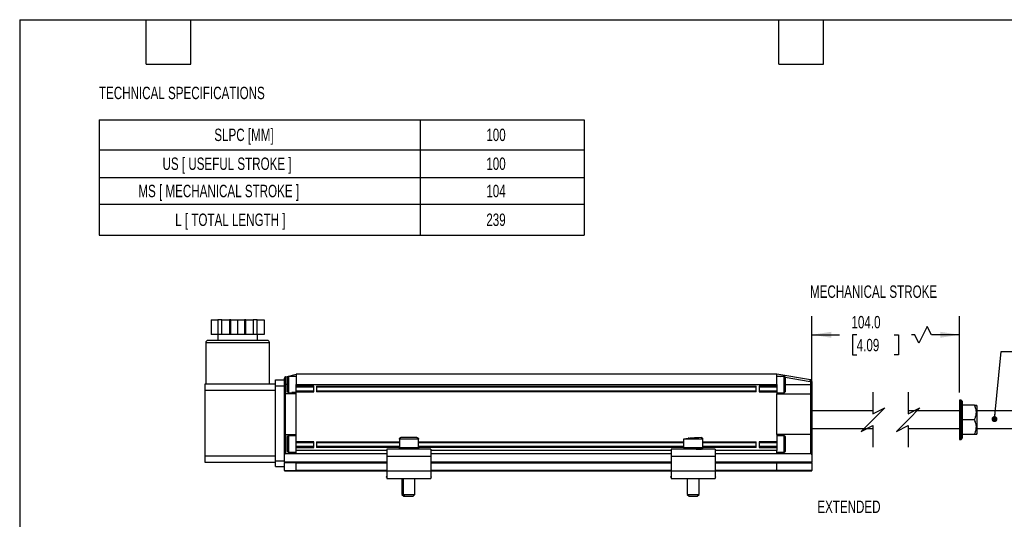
# Model space of a CAD drawing. Header units: millimetres. Extents: x 13 to 546, y 13 to 419.
# Tile 4 of 7: x 13 to 349, y 249 to 419. Entities that reach past the tile are written whole.
import ezdxf

# ---------------------------------------------------------------- set-up
doc = ezdxf.new("R2010")
doc.units = ezdxf.units.MM
doc.header["$LTSCALE"] = 2
doc.layers.add('DIMENSIONS', color=140, linetype='Continuous', lineweight=25)
doc.layers.add('TEXT', color=140, linetype='Continuous', lineweight=25)
doc.styles.add('SLDTEXTSTYLE0', font='TXT', dxfattribs={"width": 0.7})
doc.dimstyles.new('SLDDIMSTYLE2', dxfattribs={"dimtxt": 4.316016, "dimasz": 6.604, "dimexe": 0, "dimexo": 0.0625, "dimgap": 1.079004, "dimtad": 0, "dimtih": 1, "dimtoh": 1, "dimrnd": 1e-09, "dimzin": 4, "dimdsep": 46, "dimtxsty": 'SLDTEXTSTYLE0', "dimsah": 1, "dimcen": 0.09, "dimadec": 0, "dimazin": 1, "dimtfac": 1, "dimtofl": 0, "dimtmove": 0, "dimatfit": 3, "dimfxl": 0, "dimfrac": 2, "dimtolj": 1, "dimtzin": 12, "dimarcsym": 0})
doc.dimstyles.new('SLDDIMSTYLE5', dxfattribs={"dimtxt": 0.18, "dimasz": 2.032, "dimexe": 0, "dimexo": 0.0625, "dimgap": 0, "dimtad": 0, "dimtih": 1, "dimtoh": 1, "dimdec": 0, "dimrnd": 1e-09, "dimzin": 0, "dimdsep": 46, "dimtxsty": 'Standard', "dimblk1": 'DOT', "dimblk2": 'DOT', "dimsah": 1, "dimcen": 0.09, "dimadec": 0, "dimazin": 0, "dimtfac": 2.032, "dimtdec": 0, "dimtofl": 0, "dimtmove": 0, "dimatfit": 3, "dimldrblk": 'DOT', "dimfxl": 0, "dimfrac": 2, "dimtolj": 1, "dimtzin": 0, "dimarcsym": 0})

# ---------------------------------------------------------------- blocks, each defined once
blk = doc.blocks.new('SW_TABLEANNOTATION_0')
at = {"layer": 'DIMENSIONS', "color": 0}
for p, q in [((0, 0), (0, -10.2)), ((0, 0), (109.51, 0)), ((109.51, 0), (109.51, -10.2)), ((109.51, 0), (165.45, 0)), ((165.45, 0), (165.45, -10.2)), ((0, -10.2), (0, -19.71)), ((0, -10.2), (109.51, -10.2)), ((109.51, -10.2), (109.51, -19.71)), ((109.51, -10.2), (165.45, -10.2)), ((165.45, -10.2), (165.45, -19.71)), ((0, -19.71), (0, -28.81)), ((0, -19.71), (109.51, -19.71)), ((109.51, -19.71), (109.51, -28.81)), ((109.51, -19.71), (165.45, -19.71)), ((165.45, -19.71), (165.45, -28.81)), ((0, -28.81), (0, -39.37)), ((0, -28.81), (109.51, -28.81)), ((109.51, -28.81), (109.51, -39.37)), ((109.51, -28.81), (165.45, -28.81)), ((165.45, -28.81), (165.45, -39.37)), ((0, -39.37), (109.51, -39.37)), ((109.51, -39.37), (165.45, -39.37))]:
    blk.add_line(p, q, dxfattribs=at)
at = {"layer": 'DIMENSIONS', "color": 0, "attachment_point": 1, "style": 'SLDTEXTSTYLE0'}
for s, insert, char_height in [('SLPC [MM]', (39.27, -2.99), 4.233), ('100', (132.09, -2.99), 4.233), ('US [ USEFUL STROKE ]', (21.6, -12.85), 4.2333), ('100', (132.09, -12.85), 4.233), ('MS [ MECHANICAL STROKE ]', (13.36, -22.16), 4.2333), ('104', (132.09, -22.16), 4.233), ('L [ TOTAL LENGTH ]', (25.93, -31.98), 4.2333), ('239', (132.09, -31.98), 4.233)]:
    blk.add_mtext(s, dxfattribs=dict(at, insert=insert, char_height=char_height))
blk = doc.blocks.new('_D_8')
at = {"layer": 'DIMENSIONS'}
for p, q in [((283.02, 293.36), (283.02, 317.87)), ((333.45, 291.76), (333.45, 317.87)), ((322.4, 314.34), (319.57, 308.7)), ((323.81, 311.52), (322.4, 314.34)), ((283.02, 311.52), (292.48, 311.52)), ((298.33, 311.52), (296.88, 311.52)), ((296.88, 311.52), (296.88, 304.66)), ((311.16, 311.52), (312.61, 311.52)), ((312.61, 311.52), (312.61, 304.66)), ((318.16, 311.52), (317.01, 311.52)), ((319.57, 308.7), (318.16, 311.52)), ((333.45, 311.52), (323.81, 311.52)), ((296.88, 304.66), (298.33, 304.66)), ((312.61, 304.66), (311.16, 304.66))]:
    blk.add_line(p, q, dxfattribs=at)
for points in [[(283.02, 311.52), (289.63, 310.5), (289.63, 312.54)], [(333.45, 311.52), (326.85, 312.54), (326.85, 310.5)]]:
    blk.add_solid(points, dxfattribs=at)
at = {"layer": 'DIMENSIONS', "char_height": 4.233, "attachment_point": 1, "style": 'SLDTEXTSTYLE0'}
for s, insert in [('104.0', (296.54, 317.94)), ('4.09', (298.33, 310.12))]:
    blk.add_mtext(s, dxfattribs=dict(at, insert=insert))
blk = doc.blocks.new('_Dot')
at = {"color": 0, "linetype": 'ByBlock', "lineweight": -2}
blk.add_line((-0.5, 0), (-1, 0), dxfattribs=at)
at = {"color": 0, "linetype": 'ByBlock', "const_width": 0.5}
blk.add_lwpolyline([(-0.25, 0, 1), (0.25, 0, 1)], format="xyb", close=True, dxfattribs=at)

msp = doc.modelspace()

# ---------------------------------------------------------------- linework, layer by layer
for p, q in [((77.994, 316.615), (77.994, 311.615)), ((77.994, 316.615), (80.369, 316.615)), ((80.369, 316.615), (80.369, 311.615)), ((81.735, 316.615), (80.369, 316.615)), ((81.735, 311.615), (81.735, 316.615)), ((81.735, 316.615), (84.333, 316.615)), ((84.333, 316.615), (84.333, 311.615)), ((84.699, 316.615), (84.333, 316.615)), ((84.699, 311.615), (84.699, 316.615)), ((84.699, 316.615), (87.074, 316.615)), ((87.074, 316.615), (87.074, 311.615)), ((87.074, 316.615), (89.449, 316.615)), ((89.449, 316.615), (89.449, 311.615)), ((89.815, 316.615), (89.449, 316.615)), ((89.815, 311.615), (89.815, 316.615)), ((89.815, 316.615), (92.413, 316.615)), ((92.413, 316.615), (92.413, 311.615)), ((93.779, 316.615), (92.413, 316.615)), ((93.779, 311.615), (93.779, 316.615)), ((93.779, 316.615), (96.154, 316.615)), ((96.154, 316.615), (96.154, 311.615)), ((97.124, 309.615), (77.024, 309.615)), ((80.369, 311.615), (77.994, 311.615)), ((80.274, 311.615), (80.274, 309.615)), ((81.735, 311.615), (80.369, 311.615)), ((84.333, 311.615), (81.735, 311.615)), ((84.699, 311.615), (84.333, 311.615)), ((87.074, 311.615), (84.699, 311.615)), ((89.449, 311.615), (87.074, 311.615)), ((89.815, 311.615), (89.449, 311.615)), ((92.413, 311.615), (89.815, 311.615)), ((93.779, 311.615), (92.413, 311.615)), ((96.154, 311.615), (93.779, 311.615)), ((93.874, 309.615), (93.874, 311.615)), ((76.224, 308.815), (76.224, 294.615)), ((97.924, 308.815), (76.224, 308.815)), ((97.924, 294.615), (97.924, 308.815)), ((100.024, 296.115), (103.024, 296.115)), ((100.024, 294.115), (100.024, 296.115)), ((103.024, 296.115), (103.024, 296.694)), ((103.024, 294.115), (103.024, 296.115)), ((103.524, 297.207), (107.024, 298.015)), ((103.524, 294.515), (103.524, 297.207)), ((104.424, 297.315), (104.024, 296.915)), ((104.024, 296.915), (104.024, 292.115)), ((107.024, 297.315), (104.424, 297.315)), ((104.424, 297.315), (104.424, 291.715)), ((271.024, 298.015), (107.024, 298.015)), ((107.024, 298.015), (107.024, 294.515)), ((271.024, 294.515), (271.024, 298.015)), ((282.523, 296.099), (271.024, 298.015)), ((271.024, 297.508), (272.183, 297.315)), ((273.624, 297.315), (271.024, 297.315)), ((274.024, 296.915), (273.624, 297.315)), ((273.624, 292.862), (273.624, 297.315)), ((273.912, 297.027), (282.441, 295.605)), ((274.024, 293.098), (274.024, 296.915)), ((75.824, 294.615), (75.824, 292.615)), ((100.024, 294.615), (75.824, 294.615)), ((75.824, 292.615), (100.024, 292.615)), ((75.824, 292.615), (75.824, 270.015)), ((100.024, 294.115), (103.024, 294.115)), ((100.024, 268.515), (100.024, 294.115)), ((103.024, 294.515), (103.524, 294.515)), ((103.024, 290.815), (103.024, 294.115)), ((103.524, 291.315), (103.524, 294.515)), ((104.024, 294.515), (103.524, 294.515)), ((107.024, 294.015), (107.024, 294.515)), ((107.024, 294.515), (271.024, 294.515)), ((113.024, 294.015), (107.024, 294.015)), ((107.024, 293.615), (107.024, 294.015)), ((113.024, 293.615), (107.024, 293.615)), ((107.024, 292.415), (107.024, 293.615)), ((107.024, 292.015), (107.024, 292.415)), ((107.024, 292.415), (113.024, 292.415)), ((113.024, 292.015), (113.024, 294.015)), ((114.024, 294.015), (264.024, 294.015)), ((114.024, 294.015), (114.024, 292.015)), ((264.024, 293.615), (114.024, 293.615)), ((114.024, 292.415), (264.024, 292.415)), ((264.024, 292.015), (264.024, 294.015)), ((271.024, 294.015), (265.024, 294.015)), ((265.024, 294.015), (265.024, 292.015)), ((271.024, 293.615), (265.024, 293.615)), ((265.024, 292.415), (271.024, 292.415)), ((271.024, 294.515), (271.024, 294.015)), ((271.024, 294.015), (271.024, 293.615)), ((271.024, 293.615), (271.024, 292.415)), ((271.024, 292.415), (271.024, 292.015)), ((273.624, 291.715), (273.624, 292.862)), ((274.024, 294.515), (282.524, 294.515)), ((274.024, 292.115), (274.024, 293.098)), ((282.524, 295.507), (282.524, 294.515)), ((283.024, 295.507), (282.524, 295.507)), ((282.524, 294.515), (282.524, 291.315)), ((283.024, 294.515), (282.524, 294.515)), ((283.024, 295.507), (283.024, 294.515)), ((283.024, 294.515), (283.024, 290.815)), ((103.024, 277.915), (103.024, 290.815)), ((103.412, 277.428), (103.412, 291.302)), ((107.024, 291.315), (103.524, 291.315)), ((104.024, 292.115), (104.424, 291.715)), ((104.424, 291.715), (105.524, 291.715)), ((105.524, 291.765), (105.524, 291.315)), ((107.024, 291.765), (105.524, 291.765)), ((107.024, 291.315), (107.024, 292.015)), ((107.024, 292.015), (113.024, 292.015)), ((107.024, 277.415), (107.024, 291.315)), ((264.024, 292.015), (114.024, 292.015)), ((265.024, 292.015), (271.024, 292.015)), ((271.024, 292.015), (271.024, 291.315)), ((271.024, 291.715), (273.624, 291.715)), ((271.024, 277.454), (271.024, 291.315)), ((271.024, 291.315), (282.524, 291.315)), ((273.624, 291.715), (274.024, 292.115)), ((282.586, 291.311), (282.586, 277.458)), ((283.024, 290.815), (283.024, 277.954)), ((333.951, 289.215), (333.451, 289.215)), ((333.451, 289.215), (333.451, 282.515)), ((334.451, 288.715), (333.951, 289.215)), ((333.951, 282.515), (333.951, 289.215)), ((334.451, 276.315), (334.451, 288.715)), ((338.508, 287.515), (334.451, 287.515)), ((338.508, 287.515), (339.165, 287.515)), ((339.451, 287.178), (339.165, 287.515)), ((339.451, 282.515), (339.451, 287.178)), ((303.874, 285.515), (283.024, 285.515)), ((333.451, 285.515), (315.874, 285.515)), ((333.451, 282.515), (333.451, 275.815)), ((333.951, 275.815), (333.951, 282.515)), ((338.508, 282.515), (334.451, 282.515)), ((351.451, 285.515), (339.451, 285.515)), ((339.451, 277.852), (339.451, 282.515)), ((283.024, 279.515), (303.874, 279.515)), ((315.874, 279.515), (333.451, 279.515)), ((339.451, 279.515), (351.451, 279.515)), ((103.024, 268.515), (103.024, 277.915)), ((103.524, 277.415), (107.024, 277.415)), ((103.524, 271.015), (103.524, 277.415)), ((104.424, 277.015), (104.024, 276.615)), ((104.024, 276.615), (104.024, 271.815)), ((105.524, 277.015), (104.424, 277.015)), ((104.424, 277.015), (104.424, 271.415)), ((105.524, 277.415), (105.524, 276.965)), ((107.024, 276.965), (105.524, 276.965)), ((107.024, 275.015), (107.024, 277.415)), ((142.274, 275.915), (142.274, 272.915)), ((148.774, 275.915), (142.274, 275.915)), ((148.274, 276.415), (142.774, 276.415)), ((148.774, 272.915), (148.774, 275.915)), ((239.274, 275.915), (239.274, 272.915)), ((239.277, 275.915), (239.274, 275.915)), ((245.766, 275.915), (239.277, 275.915)), ((241.024, 276.186), (241.021, 276.415)), ((242.649, 276.275), (242.65, 276.415)), ((245.774, 275.915), (245.766, 275.915)), ((245.774, 272.915), (245.774, 275.915)), ((271.024, 277.454), (271.024, 275.015)), ((282.524, 277.454), (271.024, 277.454)), ((273.624, 277.015), (271.024, 277.015)), ((274.024, 276.615), (273.624, 277.015)), ((273.624, 272.813), (273.624, 277.015)), ((274.024, 273.013), (274.024, 276.615)), ((282.524, 277.454), (282.524, 274.215)), ((283.024, 277.954), (283.024, 274.215)), ((333.451, 275.815), (333.951, 275.815)), ((333.951, 275.815), (334.451, 276.315)), ((338.508, 277.515), (334.451, 277.515)), ((339.165, 277.515), (338.508, 277.515)), ((339.165, 277.515), (339.451, 277.852)), ((113.024, 275.015), (107.024, 275.015)), ((107.024, 274.615), (107.024, 275.015)), ((113.024, 274.615), (107.024, 274.615)), ((107.024, 273.415), (107.024, 274.615)), ((107.024, 273.015), (107.024, 273.415)), ((113.024, 273.415), (107.024, 273.415)), ((107.024, 272.015), (107.024, 273.015)), ((107.024, 273.015), (113.024, 273.015)), ((113.024, 273.015), (113.024, 275.015)), ((114.024, 275.015), (142.274, 275.015)), ((114.024, 275.015), (114.024, 273.015)), ((142.274, 274.615), (114.024, 274.615)), ((142.274, 273.415), (114.024, 273.415)), ((142.274, 273.015), (114.024, 273.015)), ((138.024, 272.415), (138.024, 269.915)), ((153.024, 272.415), (138.024, 272.415)), ((148.774, 272.915), (142.274, 272.915)), ((148.774, 275.015), (239.274, 275.015)), ((239.274, 274.615), (148.774, 274.615)), ((239.274, 273.415), (148.774, 273.415)), ((239.274, 273.015), (148.774, 273.015)), ((153.024, 272.415), (153.024, 269.915)), ((250.024, 272.415), (235.024, 272.415)), ((235.024, 272.415), (235.024, 269.915)), ((239.277, 272.915), (239.274, 272.915)), ((245.766, 272.915), (239.277, 272.915)), ((245.774, 272.915), (245.766, 272.915)), ((245.774, 275.015), (264.024, 275.015)), ((264.024, 274.615), (245.774, 274.615)), ((264.024, 273.415), (245.774, 273.415)), ((264.024, 273.015), (245.774, 273.015)), ((250.024, 272.415), (250.024, 269.915)), ((264.024, 273.015), (264.024, 275.015)), ((271.024, 275.015), (265.024, 275.015)), ((265.024, 275.015), (265.024, 273.015)), ((271.024, 274.615), (265.024, 274.615)), ((271.024, 273.415), (265.024, 273.415)), ((265.024, 273.015), (271.024, 273.015)), ((271.024, 275.015), (271.024, 274.615)), ((271.024, 274.615), (271.024, 273.415)), ((271.024, 273.415), (271.024, 273.015)), ((271.024, 273.015), (271.024, 272.015)), ((273.624, 271.415), (273.624, 272.813)), ((274.024, 271.815), (274.024, 273.013)), ((283.024, 274.215), (282.524, 274.215)), ((282.524, 274.215), (282.524, 270.976)), ((283.024, 274.215), (283.024, 270.476)), ((100.024, 270.015), (75.824, 270.015)), ((75.824, 270.015), (75.824, 268.015)), ((103.524, 271.015), (107.024, 271.015)), ((104.024, 271.815), (104.424, 271.415)), ((104.424, 271.415), (107.024, 271.415)), ((105.524, 271.415), (105.524, 271.291)), ((105.524, 271.291), (107.024, 271.291)), ((107.024, 271.015), (107.024, 272.015)), ((138.024, 272.015), (107.024, 272.015)), ((107.024, 271.015), (138.024, 271.015)), ((153.024, 269.915), (138.024, 269.915)), ((138.024, 269.915), (138.024, 264.915)), ((235.024, 272.015), (153.024, 272.015)), ((153.024, 271.015), (235.024, 271.015)), ((153.024, 269.915), (153.024, 264.915)), ((250.024, 269.915), (235.024, 269.915)), ((235.024, 269.915), (235.024, 264.915)), ((271.024, 272.015), (250.024, 272.015)), ((250.024, 271.015), (271.024, 271.015)), ((250.024, 269.915), (250.024, 264.915)), ((271.024, 271.015), (271.024, 272.015)), ((271.024, 271.415), (273.624, 271.415)), ((271.024, 271.015), (271.024, 270.976)), ((271.024, 270.976), (282.524, 270.976)), ((273.624, 271.415), (274.024, 271.815)), ((283.024, 270.476), (283.024, 268.015)), ((75.824, 268.015), (100.024, 268.015)), ((100.024, 266.515), (100.024, 268.515)), ((100.024, 268.515), (103.024, 268.515)), ((100.024, 266.515), (103.024, 266.515)), ((103.024, 268.015), (103.024, 268.515)), ((103.024, 268.015), (103.024, 267.815)), ((107.06, 268.015), (103.024, 268.015)), ((107.024, 267.815), (103.024, 267.815)), ((103.024, 265.215), (103.024, 267.815)), ((107.024, 265.215), (107.024, 267.815)), ((107.024, 267.815), (138.024, 267.815)), ((138.024, 268.015), (107.06, 268.015)), ((235.024, 268.015), (153.024, 268.015)), ((153.024, 267.815), (235.024, 267.815)), ((271.012, 268.015), (250.024, 268.015)), ((250.024, 267.815), (271.024, 267.815)), ((283.024, 268.015), (271.012, 268.015)), ((271.024, 265.215), (271.024, 267.815)), ((271.024, 267.815), (283.024, 267.815)), ((283.024, 267.815), (283.024, 268.015)), ((283.024, 267.815), (283.024, 265.215)), ((103.024, 265.215), (107.024, 265.215)), ((103.024, 265.215), (103.024, 265.015)), ((103.024, 265.015), (107.06, 265.015)), ((138.024, 265.215), (107.024, 265.215)), ((107.06, 265.015), (138.024, 265.015)), ((138.024, 263.235), (137.811, 262.958)), ((137.811, 262.958), (138.024, 262.794)), ((138.024, 264.915), (138.024, 262.415)), ((153.024, 264.915), (138.024, 264.915)), ((138.024, 262.415), (153.024, 262.415)), ((138.516, 262.415), (138.603, 262.348)), ((138.603, 262.348), (138.655, 262.415)), ((143.159, 262.415), (143.159, 257.015)), ((143.524, 262.415), (143.524, 257.015)), ((147.524, 257.015), (147.524, 262.415)), ((152.393, 262.415), (152.445, 262.348)), ((152.532, 262.415), (152.445, 262.348)), ((235.024, 265.215), (153.024, 265.215)), ((153.024, 265.015), (235.024, 265.015)), ((153.024, 264.915), (153.024, 262.415)), ((153.238, 262.958), (153.024, 263.235)), ((153.238, 262.958), (153.024, 262.794)), ((235.024, 263.235), (234.811, 262.958)), ((234.811, 262.958), (235.024, 262.794)), ((250.024, 264.915), (235.024, 264.915)), ((235.024, 264.915), (235.024, 262.415)), ((235.024, 262.415), (250.024, 262.415)), ((235.516, 262.415), (235.603, 262.348)), ((235.603, 262.348), (235.655, 262.415)), ((240.524, 262.415), (240.524, 257.015)), ((244.524, 257.015), (244.524, 262.415)), ((249.393, 262.415), (249.445, 262.348)), ((249.532, 262.415), (249.445, 262.348)), ((271.024, 265.215), (250.024, 265.215)), ((250.024, 265.015), (271.012, 265.015)), ((250.024, 264.915), (250.024, 262.415)), ((250.238, 262.958), (250.024, 263.235)), ((250.238, 262.958), (250.024, 262.794)), ((271.012, 265.015), (283.024, 265.015)), ((283.024, 265.215), (271.024, 265.215)), ((283.024, 265.015), (283.024, 265.215)), ((143.159, 257.015), (143.759, 256.415)), ((143.159, 257.015), (143.524, 257.015)), ((143.524, 257.015), (144.124, 256.415)), ((143.524, 257.015), (147.524, 257.015)), ((143.759, 256.415), (144.124, 256.415)), ((144.124, 256.415), (146.924, 256.415)), ((146.924, 256.415), (147.524, 257.015)), ((240.524, 257.015), (241.124, 256.415)), ((240.524, 257.015), (244.519, 257.015)), ((241.124, 256.415), (243.921, 256.415)), ((243.921, 256.415), (243.924, 256.415)), ((243.924, 256.415), (244.524, 257.015)), ((244.519, 257.015), (244.524, 257.015))]:
    msp.add_line(p, q)
at = {"flags": 128}
for points in [[(103.524, 297.207), (103.486, 297.198), (103.449, 297.19), (103.412, 297.181)], [(282.441, 295.605), (282.457, 295.702), (282.472, 295.794), (282.486, 295.879), (282.499, 295.954), (282.509, 296.015), (282.517, 296.061), (282.521, 296.089), (282.523, 296.099)]]:
    msp.add_lwpolyline(points, dxfattribs=at)
for centre, radius, start, end in [((103.524, 296.694), 0.5, 103.00038, 179.99808), ((282.424, 295.507), 0.6, 359.99979, 80.53786), ((103.524, 290.815), 0.5, 103.0006, 179.99796), ((103.524, 290.815), 0.5, 89.99896, 103.00125), ((282.524, 290.815), 0.5, 82.87539, 90.00001), ((282.524, 290.815), 0.5, 359.9999, 82.87501), ((103.524, 277.915), 0.5, 180.00201, 256.99943), ((103.524, 277.915), 0.5, 256.99822, 270.00157), ((247.513, 213.159), 63.294, 92.04679, 97.47895), ((282.524, 277.954), 0.5, 269.99946, 277.126), ((282.524, 277.954), 0.5, 277.12479, 0.00025), ((103.524, 270.515), 0.5, 89.99945, 179.99948), ((282.524, 270.476), 0.5, 0.00015, 89.99985), ((107.328, 267.863), 0.307, 150.44051, 189.05988), ((270.212, 267.865), 0.814, 356.4916, 10.6333), ((107.339, 265.169), 0.318, 171.61096, 208.88864), ((270.212, 265.165), 0.814, 349.36662, 3.50848)]:
    msp.add_arc(centre, radius, start, end)
for points, knots in [([(77.024, 309.615), (76.911, 309.601), (76.675, 309.572), (76.407, 309.355), (76.25, 309.086), (76.233, 308.903), (76.224, 308.815)], [0, 0, 0, 0, 0.2702635, 0.5624306, 0.7897356, 1, 1, 1, 1]), ([(97.924, 308.815), (97.91, 308.928), (97.881, 309.164), (97.664, 309.433), (97.395, 309.589), (97.212, 309.607), (97.124, 309.615)], [0, 0, 0, 0, 0.2702626, 0.5624263, 0.7897315, 1, 1, 1, 1]), ([(282.441, 295.605), (282.452, 295.602), (282.475, 295.596), (282.502, 295.573), (282.521, 295.542), (282.523, 295.519), (282.524, 295.507)], [0, 0, 0, 0, 0.2484141, 0.499801, 0.748446, 1, 1, 1, 1]), ([(338.508, 282.515), (338.657, 282.847), (338.958, 283.515), (339.189, 284.591), (339.155, 285.703), (338.891, 286.682), (338.621, 287.269), (338.508, 287.515)], [0, 0, 0, 0, 0.2094771, 0.4210891, 0.6275495, 0.8444244, 1, 1, 1, 1]), ([(338.508, 277.515), (338.657, 277.847), (338.958, 278.515), (339.189, 279.591), (339.155, 280.703), (338.891, 281.682), (338.621, 282.269), (338.508, 282.515)], [0, 0, 0, 0, 0.2094772, 0.421089, 0.6275495, 0.8444244, 1, 1, 1, 1]), ([(142.274, 275.915), (142.283, 275.986), (142.301, 276.133), (142.437, 276.301), (142.605, 276.399), (142.719, 276.41), (142.774, 276.415)], [0, 0, 0, 0, 0.2702613, 0.5624332, 0.7897361, 1, 1, 1, 1]), ([(148.274, 276.415), (148.345, 276.406), (148.492, 276.388), (148.66, 276.253), (148.758, 276.084), (148.769, 275.97), (148.774, 275.915)], [0, 0, 0, 0, 0.27026056, 0.5624289, 0.78973667, 1, 1, 1, 1]), ([(245.268, 276.415), (245.338, 276.406), (245.485, 276.388), (245.653, 276.253), (245.75, 276.084), (245.761, 275.97), (245.766, 275.915)], [0, 0, 0, 0, 0.26996658, 0.56204492, 0.78949733, 1, 1, 1, 1]), ([(245.774, 275.915), (245.769, 275.979), (245.761, 276.086), (245.696, 276.169), (245.67, 276.202)], [0, 0, 0, 0, 0.601906, 1, 1, 1, 1]), ([(142.774, 272.415), (142.703, 272.424), (142.556, 272.442), (142.388, 272.577), (142.291, 272.746), (142.279, 272.86), (142.274, 272.915)], [0, 0, 0, 0, 0.27026056, 0.5624289, 0.78973667, 1, 1, 1, 1]), ([(148.774, 272.915), (148.765, 272.844), (148.747, 272.697), (148.612, 272.529), (148.444, 272.431), (148.329, 272.42), (148.274, 272.415)], [0, 0, 0, 0, 0.2702624, 0.5624331, 0.7897364, 1, 1, 1, 1]), ([(239.274, 272.915), (239.322, 272.882), (239.525, 272.741), (239.955, 272.744), (240.495, 272.675), (241.095, 272.64), (241.782, 272.598), (242.509, 272.562), (243.216, 272.528), (243.847, 272.498), (244.364, 272.474), (244.801, 272.448), (245.083, 272.439), (245.235, 272.419), (245.252, 272.417)], [0, 0, 0, 0, 0.0284631, 0.1223303, 0.2020017, 0.3031235, 0.4205228, 0.5451303, 0.6659346, 0.7729459, 0.8596378, 0.9237549, 0.9913288, 1, 1, 1, 1]), ([(245.766, 272.915), (245.758, 272.844), (245.739, 272.697), (245.604, 272.529), (245.437, 272.431), (245.322, 272.42), (245.268, 272.415)], [0, 0, 0, 0, 0.2705561, 0.5628141, 0.7899756, 1, 1, 1, 1]), ([(245.438, 272.447), (245.444, 272.448), (245.516, 272.461), (245.633, 272.556), (245.753, 272.72), (245.767, 272.852), (245.774, 272.915)], [0, 0, 0, 0, 0.02634219, 0.36074289, 0.69354956, 1, 1, 1, 1])]:
    msp.add_open_spline(points, degree=3, knots=knots)
at = {"layer": 'DIMENSIONS', "color": 140}
for p, q in [((303.874, 291.865), (303.874, 284.515)), ((315.874, 291.865), (315.874, 284.515)), ((303.874, 284.515), (307.874, 286.515)), ((307.874, 286.515), (303.874, 282.515)), ((315.874, 284.515), (319.874, 286.515)), ((319.874, 286.515), (315.874, 282.515)), ((303.874, 282.515), (299.874, 278.515)), ((315.874, 282.515), (311.874, 278.515)), ((299.874, 278.515), (303.874, 280.515)), ((303.874, 280.515), (303.874, 273.165)), ((311.874, 278.515), (315.874, 280.515)), ((315.874, 280.515), (315.874, 273.165))]:
    msp.add_line(p, q, dxfattribs=at)
at = {"layer": 'TEXT'}
for p, q in [((12.7, 419.1), (546.1, 419.1)), ((12.7, 419.1), (12.7, 12.7)), ((55.88, 403.86), (55.88, 419.1)), ((71.12, 403.86), (71.12, 419.1)), ((271.78, 403.86), (271.78, 419.1)), ((287.02, 403.86), (287.02, 419.1)), ((55.88, 403.86), (71.12, 403.86)), ((271.78, 403.86), (287.02, 403.86))]:
    msp.add_line(p, q, dxfattribs=at)

# ---------------------------------------------------------------- block references
at = {"layer": 'DIMENSIONS'}
msp.add_blockref('SW_TABLEANNOTATION_0', (39.84, 384.886), dxfattribs=at)

# ---------------------------------------------------------------- texts
at = {"layer": 'DIMENSIONS', "attachment_point": 1, "style": 'SLDTEXTSTYLE0'}
for s, insert, char_height in [('TECHNICAL SPECIFICATIONS', (39.758, 396.201), 4.23333), ('MECHANICAL STROKE', (282.397, 328.361), 4.23333), ('EXTENDED', (284.887, 254.92), 4.2333)]:
    msp.add_mtext(s, dxfattribs=dict(at, insert=insert, char_height=char_height))

# ---------------------------------------------------------------- dimensions: what is measured, and where the dimension line sits
at = {"layer": 'DIMENSIONS'}
dim = msp.add_linear_dim(base=(333.451, 311.519), p1=(283.024, 290.815), p2=(333.451, 289.215), text='104.0', dimstyle='SLDDIMSTYLE2', dxfattribs=at)
dim.commit()
dim.dimension.update_dxf_attribs({"geometry": '_D_8', "text_midpoint": (304.744, 311.519), "dimtype": 160})

# ---------------------------------------------------------------- leaders
msp.add_leader([(345.352, 282.741), (347.658, 305.793), (353.26, 305.793)], dimstyle='SLDDIMSTYLE5', dxfattribs=at)

doc.saveas('drawing.dxf')
